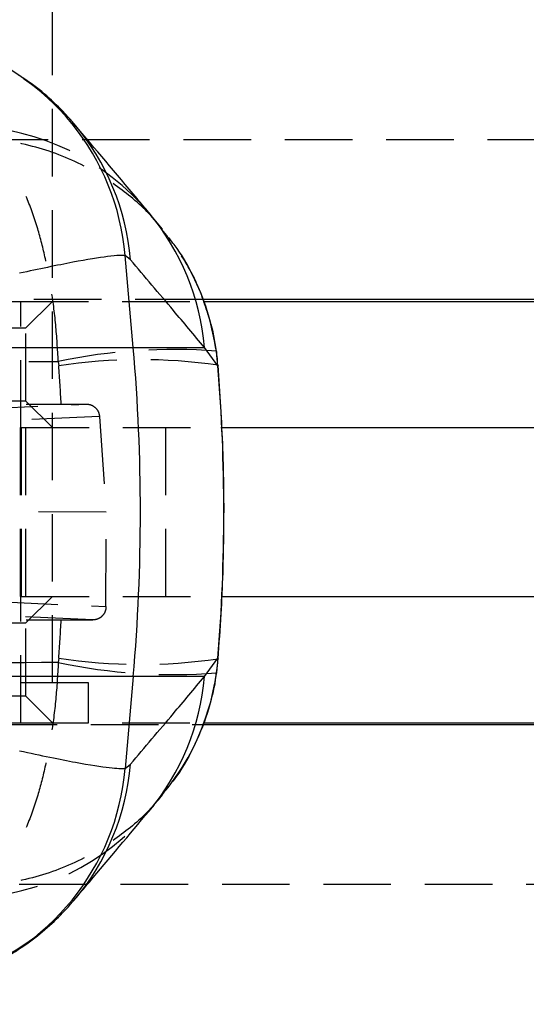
# Model space of a CAD drawing. Extents: x 72 to 802, y 28 to 567.
# Tile 11 of 29: x 287 to 306, y 258 to 295. Entities that reach past the tile are written whole.
import ezdxf

# ---------------------------------------------------------------- set-up
doc = ezdxf.new("R2010")
doc.units = 0
doc.header["$LTSCALE"] = 2
doc.linetypes.add('HIDDEN', pattern=[1.905, 1.27, -0.635])
doc.layers.get('0').update_dxf_attribs({"linetype": 'CONTINUOUS'})
doc.styles.add('SLDTEXTSTYLE0', font='TXT', dxfattribs={"width": 0.75})
doc.dimstyles.new('SLDDIMSTYLE2', dxfattribs={"dimtxt": 7, "dimasz": 6.604, "dimexe": 0, "dimexo": 0.0625, "dimgap": 1.75, "dimtad": 1, "dimdec": 0, "dimrnd": 1e-09, "dimzin": 12, "dimtxsty": 'SLDTEXTSTYLE0', "dimsah": 1, "dimcen": 0.09, "dimazin": 3, "dimtfac": 1, "dimtofl": 0, "dimtmove": 0, "dimatfit": 3, "dimtolj": 1, "dimtzin": 12})
doc.dimstyles.new('SLDDIMSTYLE3', dxfattribs={"dimtxt": 7, "dimasz": 6.604, "dimexe": 0, "dimexo": 0.0625, "dimgap": 1.75, "dimtad": 1, "dimdec": 3, "dimrnd": 1e-09, "dimzin": 12, "dimtxsty": 'SLDTEXTSTYLE0', "dimsah": 1, "dimcen": 0.09, "dimazin": 3, "dimtfac": 1, "dimtdec": 3, "dimtofl": 0, "dimtmove": 0, "dimatfit": 3, "dimtolj": 1, "dimtzin": 12})

# ---------------------------------------------------------------- blocks, each defined once
blk = doc.blocks.new('_D_6')
at = {"color": 179, "linetype": 'CONTINUOUS'}
for p, q in [((278.117, 305.022), (364.764, 305.022)), ((362.764, 305.022), (362.764, 247.022)), ((278.117, 247.022), (364.764, 247.022))]:
    blk.add_line(p, q, dxfattribs=at)
for points in [[(362.764, 305.022), (361.748, 298.418), (363.78, 298.418)], [(362.764, 247.022), (363.78, 253.626), (361.748, 253.626)]]:
    blk.add_solid(points, dxfattribs=at)
at = {"color": 179, "linetype": 'CONTINUOUS', "insert": (353.74, 269.155, -62.873), "char_height": 7, "attachment_point": 1, "rotation": 90, "style": 'SLDTEXTSTYLE0'}
blk.add_mtext('58', dxfattribs=at)
blk = doc.blocks.new('_D_7')
at = {"color": 179, "linetype": 'CONTINUOUS'}
for p, q in [((282.367, 316.022), (384.825, 316.022)), ((382.825, 236.022), (382.825, 316.022)), ((282.367, 236.022), (384.825, 236.022))]:
    blk.add_line(p, q, dxfattribs=at)
for points in [[(382.825, 316.022), (381.809, 309.418), (383.841, 309.418)], [(382.825, 236.022), (383.841, 242.626), (381.809, 242.626)]]:
    blk.add_solid(points, dxfattribs=at)
at = {"color": 179, "linetype": 'CONTINUOUS', "insert": (373.802, 269.155, -62.873), "char_height": 7, "attachment_point": 1, "rotation": 90, "style": 'SLDTEXTSTYLE0'}
blk.add_mtext('80', dxfattribs=at)
blk = doc.blocks.new('_D_11')
at = {"color": 179, "linetype": 'CONTINUOUS'}
for p, q in [((128.525, 264.497), (128.525, 190.022)), ((323.367, 254.972), (323.367, 190.022)), ((128.525, 192.022), (323.367, 192.022))]:
    blk.add_line(p, q, dxfattribs=at)
for points in [[(128.525, 192.022), (135.129, 191.006), (135.129, 193.038)], [(323.367, 192.022), (316.763, 193.038), (316.763, 191.006)]]:
    blk.add_solid(points, dxfattribs=at)
at = {"color": 179, "linetype": 'CONTINUOUS', "insert": (231.644, 201.046, -62.873), "char_height": 7, "attachment_point": 1, "style": 'SLDTEXTSTYLE0'}
blk.add_mtext('195', dxfattribs=at)

msp = doc.modelspace()

# ---------------------------------------------------------------- linework, layer by layer
at = {"color": 7, "linetype": 'HIDDEN'}
for p, q in [((288.4793, 269.5972), (288.4793, 295.0722)), ((307.367, 290.0222), (264.367, 290.0222)), ((294.1255, 284.0222), (244.2054, 284.0222)), ((286.7707, 283.9472), (287.2878, 283.9472)), ((287.2878, 279.1972), (287.2878, 283.9472)), ((287.2878, 283.9472), (294.1391, 283.9472)), ((287.4793, 282.9472), (288.4793, 283.9472)), ((283.1214, 282.9472), (287.4793, 282.9472)), ((287.4793, 280.1972), (287.4793, 282.9472)), ((288.6938, 281.6866), (288.7105, 281.5213)), ((294.6836, 281.542), (294.6796, 281.644)), ((268.4362, 280.0837), (288.8031, 280.0837)), ((281.5819, 279.7023), (289.7502, 280.0834)), ((287.4793, 280.1972), (283.1214, 280.1972)), ((288.4793, 279.1972), (287.4793, 280.1972)), ((288.8031, 280.0837), (289.7502, 280.0834)), ((290.2411, 279.618), (282.0681, 279.2367)), ((290.2411, 279.618), (290.4963, 276.0222)), ((283.9926, 279.1972), (287.2696, 279.1972)), ((287.2696, 272.8472), (287.2696, 279.1972)), ((287.2696, 279.1972), (287.3097, 279.1972)), ((287.2878, 272.8472), (287.2878, 279.1972)), ((287.3097, 279.1972), (294.8079, 279.1972)), ((287.3097, 272.8472), (287.3097, 279.1972)), ((287.4793, 272.8472), (287.4793, 279.1972)), ((292.7293, 272.8472), (292.7293, 279.1972)), ((290.4963, 276.0222), (282.3349, 276.0355)), ((290.486, 272.4615), (290.4963, 276.0222)), ((282.3349, 272.8406), (290.486, 272.4615)), ((283.9926, 272.8472), (287.2696, 272.8472)), ((287.3097, 272.8472), (287.2696, 272.8472)), ((287.2878, 268.0972), (287.2878, 272.8472)), ((287.3097, 272.8472), (294.8096, 272.8472)), ((287.4793, 271.8472), (288.4793, 272.8472)), ((289.9956, 271.9612), (281.8475, 272.3401)), ((268.4362, 271.9607), (288.8031, 271.9607)), ((288.8031, 271.9607), (289.9956, 271.9612)), ((283.1214, 271.8472), (287.4793, 271.8472)), ((287.4793, 269.0972), (287.4793, 271.8472)), ((288.7105, 270.5231), (288.6938, 270.3578)), ((289.8293, 269.5972), (280.6549, 269.5972)), ((289.8293, 268.0972), (289.8293, 269.5972)), ((287.4793, 269.0972), (283.1214, 269.0972)), ((288.4793, 268.0972), (287.4793, 269.0972)), ((244.1986, 268.0222), (294.1175, 268.0222)), ((286.7707, 268.0972), (287.2878, 268.0972)), ((287.2878, 268.0972), (294.1324, 268.0972)), ((264.367, 262.0222), (307.367, 262.0222))]:
    msp.add_line(p, q, dxfattribs=at)
at = {"color": 7, "linetype": 'CONTINUOUS'}
for p, q in [((292.6101, 286.6574), (292.1014, 287.2748)), ((292.9929, 286.1413), (292.8591, 286.3391)), ((291.5104, 282.2146), (291.2087, 285.6672)), ((291.4105, 285.5137), (291.2087, 285.6672)), ((323.367, 284.0222), (294.1255, 284.0222)), ((294.1391, 283.9472), (307.8014, 283.9472)), ((286.6016, 282.2146), (291.5104, 282.2146)), ((291.5104, 282.2146), (294.184, 282.2146)), ((294.6927, 281.5213), (294.184, 282.2146)), ((294.6927, 281.5213), (294.6357, 282.058)), ((294.8079, 279.1972), (307.8014, 279.1972)), ((294.8096, 272.8472), (307.8014, 272.8472)), ((294.184, 269.8298), (294.6927, 270.5231)), ((294.6927, 270.5231), (294.6357, 269.9864)), ((291.5104, 269.8298), (286.6016, 269.8298)), ((291.5104, 269.8298), (291.2087, 266.3772)), ((294.184, 269.8298), (291.5104, 269.8298)), ((294.1175, 268.0222), (323.367, 268.0222)), ((294.1324, 268.0972), (307.8014, 268.0972)), ((291.2087, 266.3772), (291.4105, 266.5307)), ((292.7269, 265.5645), (292.5962, 265.3983))]:
    msp.add_line(p, q, dxfattribs=at)
at = {"color": 8, "linetype": 'CONTINUOUS'}
for p, q in [((294.6389, 282.0771), (294.6357, 282.058)), ((294.6979, 281.543), (294.6927, 281.5213)), ((294.6927, 270.5231), (294.6979, 270.5015)), ((294.6389, 269.9674), (294.6357, 269.9864))]:
    msp.add_line(p, q, dxfattribs=at)
at = {"color": 7, "linetype": 'HIDDEN'}
for centre, radius, start, end in [((282.3535, 284.7425), 9.0931, 40.29821, 88.56588), ((285.1278, 281.4437), 9.0924, 39.88394, 88.13247), ((293.0375, 261.006), 21.1318, 85.65399, 101.86176), ((291.777, 261.5219), 20.233, 81.69962, 98.71721), ((291.7765, 290.5121), 20.2227, 261.27967, 278.30603), ((293.0371, 291.0343), 21.1278, 258.13712, 274.34803), ((285.1278, 270.6007), 9.0924, 271.86756, 320.13089), ((282.3535, 267.302), 9.0932, 271.43425, 319.70031)]:
    msp.add_arc(centre, radius, start, end, dxfattribs=at)
at = {"color": 8, "linetype": 'CONTINUOUS'}
for centre, radius, start, end in [((282.1188, 284.8827), 9.1237, 4.9331, 73.01098), ((282.356, 284.7496), 9.0866, 4.82331, 40.27408), ((285.1305, 281.451), 9.0856, 4.8212, 39.85978), ((285.1305, 270.5934), 9.0856, 320.15513, 355.17879), ((282.1188, 267.1617), 9.1237, 286.9325, 355.0669), ((282.356, 267.2948), 9.0866, 319.72467, 355.17666)]:
    msp.add_arc(centre, radius, start, end, dxfattribs=at)
at = {"color": 7, "linetype": 'CONTINUOUS'}
msp.add_arc((220.6557, 276.0222), 71.1248, 355.005272, 4.994728, dxfattribs=at)
at = {"color": 7, "linetype": 'HIDDEN'}
for start_param, end_param in [(4.7695839, 4.7898635), (4.6349145, 4.655194)]:
    msp.add_ellipse((221.1036, 276.0222), major_axis=(0, 71.05), ratio=0.9544029, start_param=start_param, end_param=end_param, dxfattribs=at)
at = {"color": 7, "linetype": 'CONTINUOUS'}
msp.add_ellipse((221.1036, 276.0222), major_axis=(73.8105, 0), ratio=0.9626006, start_param=6.2057108, end_param=6.3606598, dxfattribs=at)
at = {"color": 7, "linetype": 'HIDDEN'}
for points, knots in [([(287.2467, 292.4274), (287.1296, 292.5099), (286.7212, 292.7977), (285.894, 293.1992), (285.1791, 293.514), (284.7878, 293.6067), (284.7843, 293.6076)], [0, 0, 0, 0, 0.1663274, 0.57995, 0.9962609, 1, 1, 1, 1]), ([(288.6938, 281.6866), (288.6669, 282.1487), (288.6123, 283.0847), (288.4379, 284.411), (288.2022, 285.6509), (287.8897, 286.8391), (287.4869, 287.9534), (286.9542, 288.9873), (286.302, 289.7782), (285.8023, 290.0358), (285.5453, 290.0813), (285.543, 290.0817)], [0, 0, 0, 0, 0.1050033, 0.2127084, 0.3147618, 0.4191715, 0.5433548, 0.6715822, 0.8309045, 0.9985167, 1, 1, 1, 1]), ([(292.5958, 286.6462), (292.4995, 286.7727), (292.0707, 287.3357), (291.0999, 288.1726), (289.58, 289.1536), (287.7075, 289.8652), (286.282, 290.0657), (285.5494, 290.0815), (285.543, 290.0817)], [0, 0, 0, 0, 0.0583241, 0.2596583, 0.467549, 0.7258529, 0.9975948, 1, 1, 1, 1]), ([(294.3563, 283.3542), (294.2495, 283.6885), (294.0173, 284.4148), (293.5511, 285.3527), (293.154, 285.9137), (292.9929, 286.1413)], [0, 0, 0, 0, 0.33638465, 0.73085509, 1, 1, 1, 1]), ([(268.5343, 281.7472), (271.8682, 281.7363), (278.5881, 281.7144), (285.3079, 281.6959), (288.6938, 281.6866)], [0, 0, 0, 0, 0.4961314, 1, 1, 1, 1]), ([(289.7502, 280.0834), (289.8059, 280.0777), (289.9172, 280.0664), (290.0652, 279.9788), (290.1764, 279.8502), (290.2291, 279.7209), (290.2384, 279.6417), (290.2411, 279.618)], [0, 0, 0, 0, 0.2277162, 0.4554686, 0.6819334, 0.9046863, 1, 1, 1, 1]), ([(290.486, 272.4615), (290.486, 272.4614), (290.486, 272.4608), (290.486, 272.4584), (290.4859, 272.4487), (290.4843, 272.4097), (290.4706, 272.3187), (290.4161, 272.1884), (290.3073, 272.0651), (290.1627, 271.9785), (290.0522, 271.9671), (289.9956, 271.9612)], [0, 0, 0, 0, 0.0004407, 0.0022034, 0.009255, 0.0374673, 0.1507674, 0.3576813, 0.5652126, 0.7772976, 1, 1, 1, 1]), ([(288.6938, 270.3578), (285.3079, 270.3485), (278.5881, 270.33), (271.8682, 270.3081), (268.5343, 270.2972)], [0, 0, 0, 0, 0.5038686, 1, 1, 1, 1]), ([(288.6938, 270.3578), (288.6669, 269.8957), (288.6123, 268.9597), (288.4379, 267.6334), (288.2022, 266.3935), (287.8897, 265.2053), (287.4869, 264.091), (286.9542, 263.0571), (286.302, 262.2662), (285.8023, 262.0086), (285.5453, 261.9631), (285.543, 261.9627)], [0, 0, 0, 0, 0.1050033, 0.2127084, 0.3147618, 0.4191715, 0.5433548, 0.6715822, 0.8309045, 0.9985167, 1, 1, 1, 1]), ([(292.5962, 265.3983), (292.4997, 265.2718), (292.0653, 264.7018), (291.0917, 263.8678), (289.572, 262.8871), (287.7074, 262.1793), (286.282, 261.9787), (285.5494, 261.9629), (285.543, 261.9627)], [0, 0, 0, 0, 0.0583648, 0.2629429, 0.467558, 0.7258575, 0.9975948, 1, 1, 1, 1])]:
    msp.add_open_spline(points, degree=3, knots=knots, dxfattribs=at)
at = {"color": 7, "linetype": 'CONTINUOUS'}
for points, knots in [([(289.2834, 290.6202), (289.2436, 290.6703), (289.0362, 290.931), (288.5401, 291.4275), (287.9032, 291.9969), (287.4252, 292.3104), (287.2467, 292.4274)], [0, 0, 0, 0, 0.0841852, 0.4386941, 0.7904366, 1, 1, 1, 1]), ([(292.1034, 287.2752), (291.9543, 287.4537), (291.0164, 288.5768), (290.082, 289.6829), (289.296, 290.6132)], [0, 0, 0, 0, 0.1589413, 1, 1, 1, 1]), ([(294.6357, 282.058), (294.5529, 282.517), (294.3851, 283.4468), (293.8601, 284.7445), (293.3443, 285.7201), (292.8648, 286.3012), (292.6791, 286.5394), (292.5958, 286.6462)], [0, 0, 0, 0, 0.2740193, 0.5550895, 0.8214099, 0.9198929, 1, 1, 1, 1]), ([(291.2087, 285.6672), (291.147, 285.6726), (291.0232, 285.6834), (290.4512, 285.6257), (289.3622, 285.4553), (287.9532, 285.156), (287.2413, 285.0048)], [0, 0, 0, 0, 0.1753483, 0.3517802, 0.6724728, 1, 1, 1, 1]), ([(294.184, 282.2146), (293.7955, 282.6788), (292.8705, 283.7842), (291.9465, 284.8788), (291.4105, 285.5137)], [0, 0, 0, 0, 0.4199586, 1, 1, 1, 1]), ([(294.6349, 282.0769), (294.5794, 282.4646), (294.5172, 282.8991), (294.372, 283.3099), (294.3563, 283.3542)], [0, 0, 0, 0, 0.89209221, 1, 1, 1, 1]), ([(294.6796, 281.644), (294.6785, 281.6954), (294.6754, 281.8406), (294.6512, 281.984), (294.6356, 282.0767)], [0, 0, 0, 0, 0.35390834, 1, 1, 1, 1]), ([(294.6979, 270.5014), (294.7392, 271.0626), (294.8565, 272.6569), (294.9379, 275.2945), (294.9095, 278.4197), (294.7687, 280.498), (294.6979, 281.543)], [0, 0, 0, 0, 0.1528815, 0.4343322, 0.7155571, 1, 1, 1, 1]), ([(294.6344, 269.9679), (294.6554, 270.0925), (294.6852, 270.2704), (294.6875, 270.4504), (294.6882, 270.5042)], [0, 0, 0, 0, 0.7007382, 1, 1, 1, 1]), ([(291.4105, 266.5307), (291.9465, 267.1656), (292.8705, 268.2602), (293.7955, 269.3656), (294.184, 269.8298)], [0, 0, 0, 0, 0.5800414, 1, 1, 1, 1]), ([(292.739, 265.5533), (292.9487, 265.8323), (293.3972, 266.4289), (293.9535, 267.4859), (294.3694, 268.6472), (294.5966, 269.4986), (294.6287, 269.9309), (294.6315, 269.9686)], [0, 0, 0, 0, 0.2164655, 0.4629018, 0.7336117, 0.9767978, 1, 1, 1, 1]), ([(287.2413, 267.0396), (287.633, 266.9548), (288.4187, 266.7847), (289.6335, 266.5489), (290.7669, 266.3676), (291.0604, 266.374), (291.2087, 266.3772)], [0, 0, 0, 0, 0.17356902, 0.34818685, 0.67061758, 1, 1, 1, 1]), ([(292.1028, 264.7687), (292.2032, 264.8881), (292.375, 265.0926), (292.5425, 265.2996), (292.6122, 265.3857)], [0, 0, 0, 0, 0.5841448, 1, 1, 1, 1]), ([(289.2957, 261.4294), (289.4853, 261.6536), (290.4195, 262.7581), (291.3569, 263.8788), (292.104, 264.772)], [0, 0, 0, 0, 0.2030131, 1, 1, 1, 1]), ([(284.7743, 258.443), (284.8303, 258.4568), (285.2658, 258.5645), (286.0139, 258.8931), (286.982, 259.4044), (287.8288, 259.9969), (288.549, 260.6212), (289.029, 261.1076), (289.2374, 261.3671), (289.2832, 261.4241)], [0, 0, 0, 0, 0.027893, 0.2167982, 0.4024509, 0.5851297, 0.7663138, 0.9486578, 1, 1, 1, 1])]:
    msp.add_open_spline(points, degree=3, knots=knots, dxfattribs=at)
at = {"color": 8, "linetype": 'CONTINUOUS'}
msp.add_open_spline([(294.6357, 269.9864), (294.551, 269.5218), (294.3816, 268.5925), (293.8579, 267.288), (293.3042, 266.2667), (292.8708, 265.7394), (292.7269, 265.5645)], degree=3, knots=[0, 0, 0, 0, 0.2896233, 0.5792684, 0.8603855, 1, 1, 1, 1], dxfattribs=at)

# ---------------------------------------------------------------- dimensions: what is measured, and where the dimension line sits
at = {"color": 179, "linetype": 'CONTINUOUS'}
for base, p1, p2, picture, middle in [((382.825, 316.0222), (280.367, 236.0222), (280.367, 316.0222), '_D_7', (382.825, 277.1711)), ((362.7639, 247.0222), (276.117, 305.0222), (276.117, 247.0222), '_D_6', (362.7639, 277.1711))]:
    dim = msp.add_linear_dim(base=base, p1=p1, p2=p2, angle=90, dimstyle='SLDDIMSTYLE3', dxfattribs=at)
    dim.commit()
    dim.dimension.update_dxf_attribs({"geometry": picture, "text_midpoint": middle, "dimtype": 160})
dim = msp.add_linear_dim(base=(323.367, 192.0222), p1=(128.5245, 266.4972), p2=(323.367, 256.9722), dimstyle='SLDDIMSTYLE2', dxfattribs=at)
dim.commit()
dim.dimension.update_dxf_attribs({"geometry": '_D_11', "text_midpoint": (242.246, 192.0222), "dimtype": 160})

doc.saveas('drawing.dxf')
